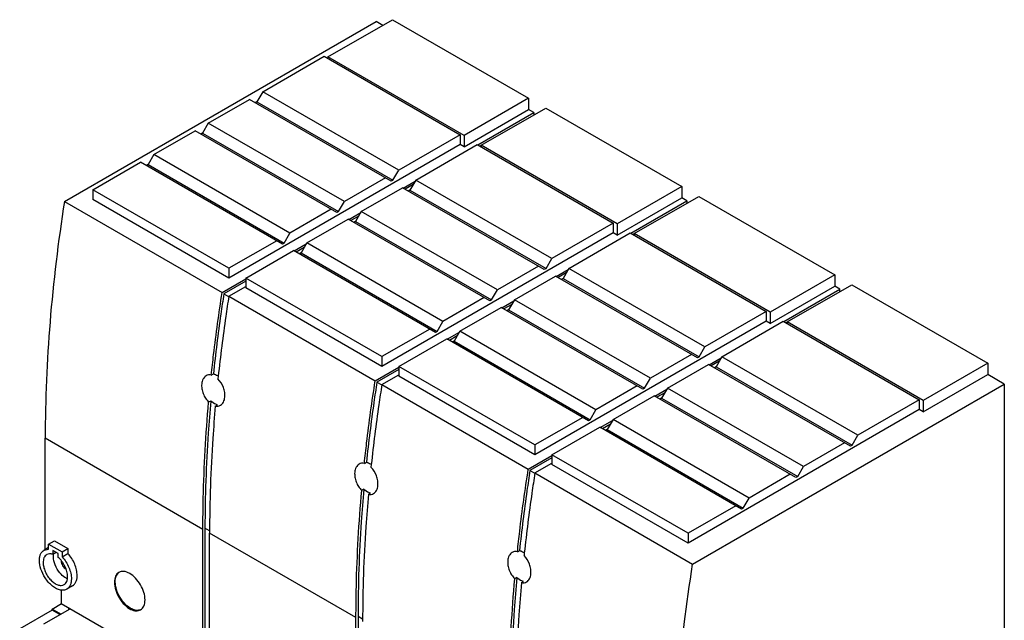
# Model space of a CAD drawing. Header units: millimetres. Extents: x 80 to 289, y 40 to 475.
# Tile 4 of 4: x 84 to 289, y 350 to 475. Entities that reach past the tile are written whole.
import ezdxf

# ---------------------------------------------------------------- set-up
doc = ezdxf.new("R2010")
doc.units = ezdxf.units.MM
doc.header["$LTSCALE"] = 33.49047
doc.layers.get('0').update_dxf_attribs({"linetype": 'CONTINUOUS'})

msp = doc.modelspace()

# ---------------------------------------------------------------- linework, layer by layer
at = {"color": 7, "linetype": 'Continuous'}
for p, q in [((93.25, 437.57), (158.05, 474.99)), ((148.04, 467.62), (161.48, 475.37)), ((159.43, 474.19), (158.05, 474.99)), ((161.48, 475.37), (189.76, 459.04)), ((134.47, 460.39), (147.23, 467.76)), ((147.23, 467.76), (175.51, 451.43)), ((148.04, 467.62), (148.04, 467.29)), ((176.33, 451.29), (148.04, 467.62)), ((123.15, 453.86), (131.71, 458.8)), ((161.19, 441.78), (131.71, 458.8)), ((134.47, 460.39), (133.26, 458.31)), ((162.75, 444.06), (134.47, 460.39)), ((189.76, 459.04), (176.33, 451.29)), ((189.76, 459.04), (189.76, 456.68)), ((133.26, 458.31), (132.91, 458.11)), ((133.26, 458.31), (161.55, 441.98)), ((176.33, 448.92), (189.76, 456.68)), ((179.86, 449.25), (193.3, 457)), ((190.84, 456.05), (189.76, 456.68)), ((193.3, 457), (221.58, 440.67)), ((179.17, 449.32), (190.84, 456.05)), ((190.84, 456.05), (190.84, 455.56)), ((123.15, 453.86), (121.95, 451.78)), ((151.44, 437.53), (123.15, 453.86)), ((111.84, 447.33), (120.39, 452.27)), ((149.88, 435.24), (120.39, 452.27)), ((121.95, 451.78), (121.6, 451.57)), ((121.95, 451.78), (150.23, 435.45)), ((175.51, 451.43), (162.75, 444.06)), ((175.51, 451.43), (175.51, 449.39)), ((176.33, 451.29), (176.33, 448.92)), ((175.51, 449.39), (127.43, 421.63)), ((166.29, 442.02), (179.05, 449.39)), ((176.33, 448.92), (175.51, 449.39)), ((179.05, 449.39), (207.33, 433.06)), ((179.87, 449.23), (179.6, 449.07)), ((179.86, 449.25), (179.86, 448.92)), ((208.15, 432.92), (179.86, 449.25)), ((111.84, 447.33), (110.64, 445.25)), ((140.12, 431), (111.84, 447.33)), ((99.15, 440), (109.08, 445.74)), ((138.57, 428.71), (109.08, 445.74)), ((110.64, 445.25), (110.28, 445.04)), ((110.64, 445.25), (138.92, 428.92)), ((159.99, 442.47), (151.44, 437.53)), ((161.55, 441.98), (162.75, 444.06)), ((154.97, 435.49), (163.53, 440.43)), ((161.55, 441.98), (161.19, 441.78)), ((193.01, 423.41), (163.53, 440.43)), ((163.65, 440.36), (166.16, 441.81)), ((165.74, 441.07), (164.08, 440.11)), ((166.29, 442.02), (165.08, 439.94)), ((194.57, 425.69), (166.29, 442.02)), ((221.58, 440.67), (208.15, 432.92)), ((221.58, 440.67), (221.58, 438.31)), ((99.15, 440), (99.15, 437.96)), ((127.43, 423.67), (99.15, 440)), ((165.08, 439.94), (164.73, 439.73)), ((165.08, 439.94), (193.37, 423.61)), ((208.15, 430.55), (221.58, 438.31)), ((211.68, 430.88), (225.12, 438.63)), ((222.66, 437.68), (221.58, 438.31)), ((225.12, 438.63), (253.4, 422.3)), ((93.25, 437.57), (126.04, 418.64)), ((127.43, 421.63), (99.15, 437.96)), ((150.23, 435.45), (151.44, 437.53)), ((210.99, 430.95), (222.66, 437.68)), ((222.66, 437.68), (222.66, 437.19)), ((148.68, 435.94), (140.12, 431)), ((150.23, 435.45), (149.88, 435.24)), ((152.34, 433.83), (154.85, 435.27)), ((154.42, 434.54), (152.76, 433.58)), ((154.97, 435.49), (153.77, 433.41)), ((183.26, 419.16), (154.97, 435.49)), ((143.66, 428.96), (152.21, 433.9)), ((181.7, 416.87), (152.21, 433.9)), ((153.77, 433.41), (153.42, 433.2)), ((153.77, 433.41), (182.05, 417.08)), ((207.33, 433.06), (194.57, 425.69)), ((207.33, 433.06), (207.33, 431.02)), ((208.15, 432.92), (208.15, 430.55)), ((138.92, 428.92), (140.12, 431)), ((207.33, 431.02), (159.25, 403.26)), ((198.11, 423.65), (210.87, 431.02)), ((208.15, 430.55), (207.33, 431.02)), ((210.87, 431.02), (239.15, 414.69)), ((211.69, 430.86), (211.42, 430.7)), ((211.68, 430.88), (211.68, 430.55)), ((239.97, 414.55), (211.68, 430.88)), ((137.37, 429.41), (127.43, 423.67)), ((138.92, 428.92), (138.57, 428.71)), ((141.02, 427.29), (143.53, 428.74)), ((143.11, 428.01), (141.45, 427.05)), ((143.66, 428.96), (142.46, 426.88)), ((171.94, 412.63), (143.66, 428.96)), ((130.97, 421.63), (140.9, 427.37)), ((170.39, 410.34), (140.9, 427.37)), ((142.46, 426.88), (142.1, 426.67)), ((142.46, 426.88), (170.74, 410.55)), ((191.81, 424.1), (183.26, 419.16)), ((193.37, 423.61), (194.57, 425.69)), ((127.43, 423.67), (127.43, 421.63)), ((186.79, 417.12), (195.35, 422.06)), ((193.37, 423.61), (193.01, 423.41)), ((224.83, 405.03), (195.35, 422.06)), ((195.47, 421.99), (197.98, 423.44)), ((197.56, 422.7), (195.9, 421.74)), ((198.11, 423.65), (196.9, 421.57)), ((226.39, 407.32), (198.11, 423.65)), ((253.4, 422.3), (239.97, 414.55)), ((253.4, 422.3), (253.4, 419.94)), ((126.04, 418.64), (130.97, 421.49)), ((130.97, 421), (126.39, 418.35)), ((127.42, 417.85), (130.97, 419.89)), ((130.97, 421.63), (130.97, 419.59)), ((159.25, 405.3), (130.97, 421.63)), ((196.9, 421.57), (196.55, 421.36)), ((196.9, 421.57), (225.19, 405.24)), ((239.97, 412.18), (253.4, 419.94)), ((243.5, 412.51), (256.94, 420.26)), ((254.48, 419.31), (253.4, 419.94)), ((256.94, 420.26), (285.22, 403.93)), ((126.39, 418.35), (127.38, 417.78)), ((127.42, 417.85), (157.86, 400.27)), ((159.25, 403.26), (130.97, 419.59)), ((182.05, 417.08), (183.26, 419.16)), ((242.81, 412.58), (254.48, 419.31)), ((254.48, 418.82), (254.48, 419.31)), ((180.5, 417.57), (171.94, 412.63)), ((182.05, 417.08), (181.7, 416.87)), ((184.16, 415.45), (186.67, 416.9)), ((186.24, 416.17), (184.58, 415.21)), ((186.79, 417.12), (185.59, 415.04)), ((215.08, 400.79), (186.79, 417.12)), ((175.48, 410.59), (184.03, 415.53)), ((213.52, 398.5), (184.03, 415.53)), ((185.59, 415.04), (185.24, 414.83)), ((185.59, 415.04), (213.87, 398.71)), ((239.15, 414.69), (226.39, 407.32)), ((239.15, 414.69), (239.15, 412.65)), ((239.97, 414.55), (239.97, 412.18)), ((170.74, 410.55), (171.94, 412.63)), ((239.15, 412.65), (191.07, 384.89)), ((229.93, 405.28), (242.69, 412.65)), ((239.97, 412.18), (239.15, 412.65)), ((242.69, 412.65), (270.97, 396.32)), ((243.51, 412.49), (243.24, 412.33)), ((243.5, 412.51), (243.5, 412.18)), ((271.79, 396.18), (243.5, 412.51)), ((169.19, 411.04), (159.25, 405.3)), ((170.74, 410.55), (170.39, 410.34)), ((172.84, 408.92), (175.35, 410.37)), ((174.93, 409.64), (173.27, 408.68)), ((175.48, 410.59), (174.28, 408.5)), ((203.76, 394.26), (175.48, 410.59)), ((162.79, 403.26), (172.72, 408.99)), ((202.21, 391.97), (172.72, 408.99)), ((174.28, 408.5), (173.92, 408.3)), ((174.28, 408.5), (202.56, 392.17)), ((223.63, 405.73), (215.08, 400.79)), ((225.19, 405.24), (226.39, 407.32)), ((159.25, 405.3), (159.25, 403.26)), ((218.61, 398.75), (227.17, 403.69)), ((225.19, 405.24), (224.83, 405.03)), ((256.65, 386.66), (227.17, 403.69)), ((227.29, 403.62), (229.8, 405.06)), ((229.38, 404.33), (227.72, 403.37)), ((229.93, 405.28), (228.72, 403.2)), ((258.21, 388.95), (229.93, 405.28)), ((285.22, 403.93), (271.79, 396.18)), ((285.22, 403.93), (285.22, 401.56)), ((123.78, 401.46), (124.21, 401.71)), ((157.86, 400.27), (162.79, 403.12)), ((162.79, 402.63), (158.21, 399.98)), ((159.24, 399.48), (162.79, 401.52)), ((162.79, 403.26), (162.79, 401.22)), ((191.07, 386.93), (162.79, 403.26)), ((228.72, 403.2), (228.37, 402.99)), ((228.72, 403.2), (257.01, 386.87)), ((271.79, 393.81), (285.22, 401.56)), ((288.65, 399.58), (285.22, 401.56)), ((125.22, 401.22), (125.16, 400.67)), ((125.22, 401.22), (125.16, 400.67)), ((158.21, 399.98), (159.2, 399.41)), ((159.24, 399.48), (189.68, 381.9)), ((191.07, 384.89), (162.79, 401.22)), ((212.32, 399.2), (203.76, 394.26)), ((213.87, 398.71), (215.08, 400.79)), ((223.85, 362.17), (288.65, 399.58)), ((288.65, 399.58), (288.65, 332.43)), ((207.3, 392.22), (215.85, 397.16)), ((213.87, 398.71), (213.52, 398.5)), ((245.34, 380.13), (215.85, 397.16)), ((215.98, 397.08), (218.49, 398.53)), ((218.06, 397.8), (216.4, 396.84)), ((218.61, 398.75), (217.41, 396.67)), ((246.9, 382.42), (218.61, 398.75)), ((123.66, 396.07), (123.23, 395.83)), ((124.61, 395.03), (125.04, 395.28)), ((217.41, 396.67), (217.06, 396.46)), ((217.41, 396.67), (245.69, 380.34)), ((270.97, 396.32), (258.21, 388.95)), ((270.97, 396.32), (270.97, 394.28)), ((271.79, 396.18), (271.79, 393.81)), ((202.56, 392.17), (203.76, 394.26)), ((270.97, 394.28), (222.89, 366.52)), ((271.79, 393.81), (270.97, 394.28)), ((201.01, 392.66), (191.07, 386.93)), ((202.56, 392.17), (202.21, 391.97)), ((204.66, 390.55), (207.17, 392)), ((206.75, 391.27), (205.09, 390.31)), ((207.3, 392.22), (206.1, 390.13)), ((235.58, 375.89), (207.3, 392.22)), ((194.61, 384.89), (204.54, 390.62)), ((234.03, 373.6), (204.54, 390.62)), ((206.1, 390.13), (205.74, 389.93)), ((206.1, 390.13), (234.38, 373.8)), ((257.01, 386.87), (258.21, 388.95)), ((89.25, 365.21), (89.25, 388.32)), ((122.04, 369.38), (89.25, 388.32)), ((191.07, 386.93), (191.07, 384.89)), ((255.45, 387.36), (246.9, 382.42)), ((194.61, 384.89), (194.61, 382.85)), ((222.89, 368.56), (194.61, 384.89)), ((257.01, 386.87), (256.65, 386.66)), ((155.6, 383.09), (156.03, 383.34)), ((157.04, 382.85), (156.98, 382.3)), ((157.04, 382.85), (156.98, 382.3)), ((189.68, 381.9), (194.61, 384.74)), ((194.61, 384.25), (190.03, 381.61)), ((191.06, 381.1), (194.61, 383.15)), ((222.89, 366.52), (194.61, 382.85)), ((190.03, 381.61), (191.02, 381.04)), ((191.06, 381.1), (223.85, 362.17)), ((244.14, 380.83), (235.58, 375.89)), ((245.69, 380.34), (246.9, 382.42)), ((245.69, 380.34), (245.34, 380.13)), ((155.48, 377.7), (155.05, 377.46)), ((156.43, 376.66), (156.86, 376.91)), ((234.38, 373.8), (235.58, 375.89)), ((232.82, 374.29), (222.89, 368.56)), ((234.38, 373.8), (234.03, 373.6)), ((122.04, 348.44), (122.04, 369.38)), ((122.46, 369.63), (122.46, 348.68)), ((123.43, 369.07), (122.46, 369.63)), ((123.42, 347.64), (123.42, 368.59)), ((153.86, 351.01), (123.42, 368.59)), ((222.89, 368.56), (222.89, 366.52)), ((89.95, 366.31), (91.16, 367)), ((91.16, 367), (93.98, 365.37)), ((89.95, 365.61), (89.02, 365.07)), ((89.02, 365.07), (89.95, 365.29)), ((89.95, 365.29), (89.95, 366.31)), ((89.95, 366.31), (92.78, 364.68)), ((90.8, 365), (90.8, 364.2)), ((91.93, 364.35), (90.8, 365)), ((90.8, 364.2), (91.5, 364.6)), ((92.78, 364.68), (93.98, 365.37)), ((92.78, 364.68), (92.78, 363.66)), ((93.98, 365.37), (93.98, 364.35)), ((187.42, 364.72), (187.85, 364.97)), ((188.86, 364.48), (188.8, 363.93)), ((188.86, 364.48), (188.8, 363.93)), ((91.93, 363.54), (91.93, 364.35)), ((92.78, 363.66), (93.98, 364.35)), ((187.3, 359.33), (186.87, 359.09)), ((188.25, 358.29), (188.68, 358.54)), ((92.57, 356.84), (92.57, 353.98)), ((94.92, 357.63), (93.72, 356.93)), ((90.66, 352.6), (83.94, 348.72)), ((88.96, 349.7), (94.47, 352.88)), ((90.66, 352.8), (92.64, 353.94)), ((90.66, 352.6), (90.66, 352.8)), ((92.49, 351.74), (90.66, 352.8)), ((92.32, 351.64), (90.66, 352.6)), ((92.57, 353.98), (119.72, 338.31)), ((94.09, 353.1), (94.09, 352.66)), ((153.86, 330.8), (153.86, 351.01)), ((154.28, 351.26), (154.28, 330.56)), ((155.24, 350.7), (154.28, 351.26))]:
    msp.add_line(p, q, dxfattribs=at)
for centre, radius, start, end in [((94.99, 361.85), 2.97, 244.3017, 244.6553), ((94.86, 361.55), 2.64, 247.7444, 248.6564)]:
    msp.add_arc(centre, radius, start, end, dxfattribs=at)
for points, knots in [([(93.25, 437.57), (91.94, 429.25), (89.96, 412.87), (89.25, 396.38), (89.25, 388.32)], [0, 0, 0, 0, 0.51095, 1, 1, 1, 1]), ([(123.78, 401.46), (123.93, 402.88), (124.58, 408.62), (125.37, 414.35), (126.04, 418.64)], [0, 0, 0, 0, 0.247436, 1, 1, 1, 1]), ([(126.39, 418.35), (126.17, 416.96), (125.35, 411.42), (124.65, 405.87), (124.21, 401.71)], [0, 0, 0, 0, 0.25248, 1, 1, 1, 1]), ([(127.42, 417.85), (127.2, 416.45), (126.37, 410.92), (125.67, 405.37), (125.22, 401.22)], [0, 0, 0, 0, 0.252464, 1, 1, 1, 1]), ([(122.69, 401.31), (122.57, 401.23), (122.33, 401.04), (121.94, 400.49), (121.81, 399.98), (121.78, 399.63)], [0, 0, 0, 0, 0.223792, 0.461839, 1, 1, 1, 1]), ([(123.78, 401.46), (123.59, 401.5), (123.21, 401.52), (122.85, 401.4), (122.69, 401.31)], [0, 0, 0, 0, 0.513744, 1, 1, 1, 1]), ([(124.21, 401.71), (124.3, 401.69), (124.66, 401.59), (125, 401.4), (125.23, 401.23)], [0, 0, 0, 0, 0.233231, 1, 1, 1, 1]), ([(121.78, 399.63), (121.75, 399.3), (121.78, 398.6), (122.06, 397.59), (122.54, 396.63), (122.99, 396.07), (123.23, 395.83)], [0, 0, 0, 0, 0.237107, 0.492323, 0.751701, 1, 1, 1, 1]), ([(126.59, 396.85), (126.62, 397.18), (126.59, 397.88), (126.24, 399.23), (125.66, 400.17), (125.16, 400.67)], [0, 0, 0, 0, 0.238063, 0.494301, 1, 1, 1, 1]), ([(155.6, 383.09), (155.75, 384.51), (156.4, 390.25), (157.19, 395.98), (157.86, 400.27)], [0, 0, 0, 0, 0.247436, 1, 1, 1, 1]), ([(158.21, 399.98), (157.99, 398.59), (157.17, 393.05), (156.47, 387.5), (156.03, 383.34)], [0, 0, 0, 0, 0.25248, 1, 1, 1, 1]), ([(159.24, 399.48), (159.02, 398.08), (158.19, 392.55), (157.49, 387), (157.04, 382.85)], [0, 0, 0, 0, 0.252464, 1, 1, 1, 1]), ([(122.04, 369.38), (122.04, 371.55), (122.14, 380.37), (122.65, 389.19), (123.23, 395.83)], [0, 0, 0, 0, 0.245263, 1, 1, 1, 1]), ([(123.66, 396.07), (123.46, 393.84), (122.78, 385.04), (122.46, 376.21), (122.46, 369.63)], [0, 0, 0, 0, 0.254746, 1, 1, 1, 1]), ([(125.04, 395.28), (124.92, 395.3), (124.41, 395.46), (123.96, 395.79), (123.66, 396.07)], [0, 0, 0, 0, 0.227136, 1, 1, 1, 1]), ([(124.61, 395.03), (124.8, 394.99), (125.18, 394.97), (125.53, 395.09), (125.69, 395.18)], [0, 0, 0, 0, 0.51498, 1, 1, 1, 1]), ([(125.69, 395.18), (125.82, 395.26), (126.05, 395.45), (126.43, 395.99), (126.55, 396.5), (126.59, 396.85)], [0, 0, 0, 0, 0.222348, 0.459754, 1, 1, 1, 1]), ([(124.61, 395.03), (124.42, 392.79), (123.73, 383.99), (123.42, 375.16), (123.42, 368.59)], [0, 0, 0, 0, 0.254737, 1, 1, 1, 1]), ([(154.51, 382.93), (154.39, 382.86), (154.15, 382.67), (153.76, 382.12), (153.63, 381.61), (153.6, 381.26)], [0, 0, 0, 0, 0.223792, 0.461839, 1, 1, 1, 1]), ([(155.6, 383.09), (155.41, 383.13), (155.03, 383.15), (154.67, 383.03), (154.51, 382.93)], [0, 0, 0, 0, 0.513744, 1, 1, 1, 1]), ([(156.03, 383.34), (156.12, 383.32), (156.48, 383.22), (156.82, 383.03), (157.05, 382.86)], [0, 0, 0, 0, 0.233231, 1, 1, 1, 1]), ([(153.6, 381.26), (153.57, 380.93), (153.6, 380.23), (153.88, 379.22), (154.36, 378.26), (154.81, 377.7), (155.05, 377.46)], [0, 0, 0, 0, 0.237107, 0.492323, 0.751701, 1, 1, 1, 1]), ([(158.41, 378.48), (158.44, 378.81), (158.41, 379.51), (158.06, 380.86), (157.48, 381.8), (156.98, 382.3)], [0, 0, 0, 0, 0.238063, 0.494301, 1, 1, 1, 1]), ([(187.42, 364.72), (187.57, 366.14), (188.22, 371.88), (189.01, 377.61), (189.68, 381.9)], [0, 0, 0, 0, 0.247436, 1, 1, 1, 1]), ([(190.03, 381.61), (189.81, 380.22), (188.99, 374.68), (188.29, 369.13), (187.85, 364.97)], [0, 0, 0, 0, 0.25248, 1, 1, 1, 1]), ([(191.06, 381.1), (190.84, 379.71), (190.01, 374.18), (189.31, 368.63), (188.86, 364.48)], [0, 0, 0, 0, 0.252464, 1, 1, 1, 1]), ([(153.86, 351.01), (153.86, 353.18), (153.96, 362), (154.47, 370.82), (155.05, 377.46)], [0, 0, 0, 0, 0.245263, 1, 1, 1, 1]), ([(155.48, 377.7), (155.28, 375.46), (154.6, 366.66), (154.28, 357.84), (154.28, 351.26)], [0, 0, 0, 0, 0.254746, 1, 1, 1, 1]), ([(156.86, 376.91), (156.74, 376.93), (156.23, 377.09), (155.78, 377.42), (155.48, 377.7)], [0, 0, 0, 0, 0.227136, 1, 1, 1, 1]), ([(156.43, 376.66), (156.62, 376.62), (157, 376.6), (157.35, 376.72), (157.51, 376.81)], [0, 0, 0, 0, 0.51498, 1, 1, 1, 1]), ([(157.51, 376.81), (157.64, 376.89), (157.87, 377.08), (158.25, 377.62), (158.37, 378.13), (158.41, 378.48)], [0, 0, 0, 0, 0.222348, 0.459754, 1, 1, 1, 1]), ([(156.43, 376.66), (156.24, 374.42), (155.55, 365.62), (155.24, 356.79), (155.24, 350.22)], [0, 0, 0, 0, 0.254737, 1, 1, 1, 1]), ([(88.04, 362.92), (88.04, 363.16), (88.08, 363.61), (88.26, 364.24), (88.57, 364.74), (88.86, 364.98), (89.02, 365.07)], [0, 0, 0, 0, 0.289662, 0.54913, 0.782247, 1, 1, 1, 1]), ([(90.98, 364.19), (90.99, 364.21), (91, 364.31), (91.03, 364.4), (91.05, 364.47)], [0, 0, 0, 0, 0.256139, 1, 1, 1, 1]), ([(186.33, 364.56), (186.21, 364.49), (185.97, 364.3), (185.58, 363.75), (185.45, 363.24), (185.42, 362.89)], [0, 0, 0, 0, 0.223792, 0.461839, 1, 1, 1, 1]), ([(187.42, 364.72), (187.23, 364.76), (186.85, 364.78), (186.49, 364.65), (186.33, 364.56)], [0, 0, 0, 0, 0.513744, 1, 1, 1, 1]), ([(187.85, 364.97), (187.94, 364.95), (188.3, 364.85), (188.63, 364.66), (188.87, 364.49)], [0, 0, 0, 0, 0.233231, 1, 1, 1, 1]), ([(89.23, 359.3), (88.86, 359.87), (88.3, 361.03), (88.04, 362.31), (88.04, 362.92)], [0, 0, 0, 0, 0.525255, 1, 1, 1, 1]), ([(89.12, 363.68), (89.07, 363.6), (88.88, 363.22), (88.82, 362.8), (88.82, 362.47)], [0, 0, 0, 0, 0.225885, 1, 1, 1, 1]), ([(88.82, 362.47), (88.82, 362.17), (88.91, 361.52), (89.23, 360.57), (89.72, 359.65), (90.35, 358.85), (91.07, 358.22), (91.81, 357.81), (92.54, 357.67), (92.99, 357.78), (93.17, 357.89)], [0, 0, 0, 0, 0.128829, 0.270573, 0.417885, 0.562383, 0.6962, 0.813592, 0.913064, 1, 1, 1, 1]), ([(89.57, 364.12), (89.52, 364.1), (89.35, 363.98), (89.2, 363.81), (89.12, 363.68)], [0, 0, 0, 0, 0.244429, 1, 1, 1, 1]), ([(90.8, 364.2), (90.59, 364.26), (90.16, 364.34), (89.74, 364.22), (89.57, 364.12)], [0, 0, 0, 0, 0.531168, 1, 1, 1, 1]), ([(90.94, 363.7), (90.94, 363.74), (90.95, 363.9), (90.96, 364.07), (90.98, 364.19)], [0, 0, 0, 0, 0.258465, 1, 1, 1, 1]), ([(92.3, 360.32), (91.88, 360.81), (91.24, 361.88), (90.94, 363.11), (90.94, 363.7)], [0, 0, 0, 0, 0.521919, 1, 1, 1, 1]), ([(93.91, 359.53), (93.91, 359.89), (93.8, 360.64), (93.39, 361.71), (92.76, 362.72), (92.23, 363.3), (91.93, 363.54)], [0, 0, 0, 0, 0.231698, 0.487738, 0.750293, 1, 1, 1, 1]), ([(92.57, 362.76), (92.57, 362.6), (92.63, 362.26), (92.85, 361.79), (93.17, 361.39), (93.43, 361.19), (93.57, 361.12)], [0, 0, 0, 0, 0.240239, 0.506203, 0.768777, 1, 1, 1, 1]), ([(92.78, 363.66), (93.36, 363.01), (94.07, 361.88), (94.59, 360.28), (94.69, 359.47), (94.69, 359.08)], [0, 0, 0, 0, 0.519484, 0.771015, 1, 1, 1, 1]), ([(95.89, 359.78), (95.89, 360.16), (95.79, 360.97), (95.27, 362.58), (94.57, 363.7), (93.98, 364.35)], [0, 0, 0, 0, 0.228985, 0.480516, 1, 1, 1, 1]), ([(185.42, 362.89), (185.39, 362.56), (185.42, 361.86), (185.7, 360.84), (186.18, 359.89), (186.63, 359.33), (186.87, 359.09)], [0, 0, 0, 0, 0.237107, 0.492323, 0.751701, 1, 1, 1, 1]), ([(190.23, 360.11), (190.26, 360.44), (190.23, 361.14), (189.88, 362.49), (189.3, 363.43), (188.8, 363.93)], [0, 0, 0, 0, 0.238063, 0.494301, 1, 1, 1, 1]), ([(93.7, 359.18), (93.58, 359.24), (93.05, 359.54), (92.6, 359.96), (92.3, 360.32)], [0, 0, 0, 0, 0.229109, 1, 1, 1, 1]), ([(104.57, 360.43), (104.42, 360.34), (104.14, 360.11), (103.85, 359.63), (103.67, 359.03), (103.64, 358.6), (103.64, 358.37)], [0, 0, 0, 0, 0.217783, 0.45091, 0.710297, 1, 1, 1, 1]), ([(103.81, 358.47), (103.81, 358.68), (103.84, 359.08), (103.99, 359.63), (104.23, 360.09), (104.46, 360.33), (104.58, 360.42)], [0, 0, 0, 0, 0.286875, 0.54671, 0.78186, 1, 1, 1, 1]), ([(106.82, 360.21), (106.62, 360.32), (106.23, 360.51), (105.62, 360.65), (105.06, 360.64), (104.72, 360.52), (104.57, 360.43)], [0, 0, 0, 0, 0.289702, 0.549088, 0.782216, 1, 1, 1, 1]), ([(219.85, 312.91), (219.85, 320.98), (220.56, 337.47), (222.55, 353.85), (223.85, 362.17)], [0, 0, 0, 0, 0.48905, 1, 1, 1, 1]), ([(92.46, 356.75), (92.17, 356.8), (91.57, 357.02), (90.72, 357.57), (89.91, 358.35), (89.44, 358.97), (89.23, 359.3)], [0, 0, 0, 0, 0.209742, 0.450409, 0.71705, 1, 1, 1, 1]), ([(93.17, 357.89), (93.29, 357.95), (93.51, 358.14), (93.75, 358.53), (93.89, 359), (93.91, 359.35), (93.91, 359.53)], [0, 0, 0, 0, 0.217766, 0.450897, 0.71037, 1, 1, 1, 1]), ([(94.69, 359.08), (94.69, 358.85), (94.66, 358.39), (94.47, 357.77), (94.16, 357.27), (93.87, 357.02), (93.72, 356.93)], [0, 0, 0, 0, 0.289702, 0.54909, 0.782219, 1, 1, 1, 1]), ([(94.92, 357.63), (95.07, 357.72), (95.37, 357.96), (95.67, 358.47), (95.86, 359.09), (95.89, 359.54), (95.89, 359.78)], [0, 0, 0, 0, 0.217784, 0.450917, 0.710308, 1, 1, 1, 1]), ([(103.64, 358.37), (103.64, 357.82), (103.85, 356.66), (104.6, 355.05), (105.67, 353.66), (106.59, 352.96), (107.07, 352.72)], [0, 0, 0, 0, 0.239765, 0.505256, 0.767858, 1, 1, 1, 1]), ([(107.25, 352.83), (106.77, 353.06), (105.85, 353.76), (104.77, 355.15), (104.03, 356.76), (103.81, 357.92), (103.81, 358.47)], [0, 0, 0, 0, 0.232141, 0.494744, 0.760235, 1, 1, 1, 1]), ([(110, 354.7), (110, 355.22), (109.8, 356.32), (109.12, 357.86), (108.12, 359.23), (107.27, 359.95), (106.82, 360.21)], [0, 0, 0, 0, 0.237241, 0.500001, 0.76276, 1, 1, 1, 1]), ([(185.68, 332.64), (185.68, 334.81), (185.78, 343.63), (186.29, 352.45), (186.87, 359.09)], [0, 0, 0, 0, 0.245263, 1, 1, 1, 1]), ([(187.3, 359.33), (187.1, 357.09), (186.42, 348.29), (186.1, 339.46), (186.1, 332.89)], [0, 0, 0, 0, 0.254746, 1, 1, 1, 1]), ([(188.25, 358.29), (188.06, 356.05), (187.37, 347.25), (187.06, 338.42), (187.06, 331.85)], [0, 0, 0, 0, 0.254737, 1, 1, 1, 1]), ([(188.68, 358.54), (188.56, 358.56), (188.05, 358.72), (187.6, 359.04), (187.3, 359.33)], [0, 0, 0, 0, 0.227136, 1, 1, 1, 1]), ([(188.25, 358.29), (188.44, 358.25), (188.82, 358.23), (189.17, 358.35), (189.33, 358.44)], [0, 0, 0, 0, 0.51498, 1, 1, 1, 1]), ([(189.33, 358.44), (189.46, 358.51), (189.69, 358.71), (190.07, 359.25), (190.19, 359.76), (190.23, 360.11)], [0, 0, 0, 0, 0.222348, 0.459754, 1, 1, 1, 1]), ([(93.72, 356.93), (93.54, 356.83), (93.12, 356.69), (92.68, 356.71), (92.46, 356.75)], [0, 0, 0, 0, 0.478396, 1, 1, 1, 1]), ([(109.07, 352.64), (109.22, 352.72), (109.49, 352.96), (109.79, 353.44), (109.97, 354.03), (110, 354.47), (110, 354.7)], [0, 0, 0, 0, 0.217784, 0.450919, 0.710267, 1, 1, 1, 1]), ([(107.07, 352.72), (107.25, 352.64), (107.6, 352.5), (108.13, 352.41), (108.63, 352.44), (108.93, 352.56), (109.07, 352.64)], [0, 0, 0, 0, 0.284927, 0.542682, 0.777768, 1, 1, 1, 1]), ([(109.07, 352.65), (108.8, 352.54), (108.15, 352.47), (107.55, 352.68), (107.25, 352.83)], [0, 0, 0, 0, 0.458518, 1, 1, 1, 1])]:
    msp.add_open_spline(points, degree=3, knots=knots, dxfattribs=at)

doc.saveas('drawing.dxf')
